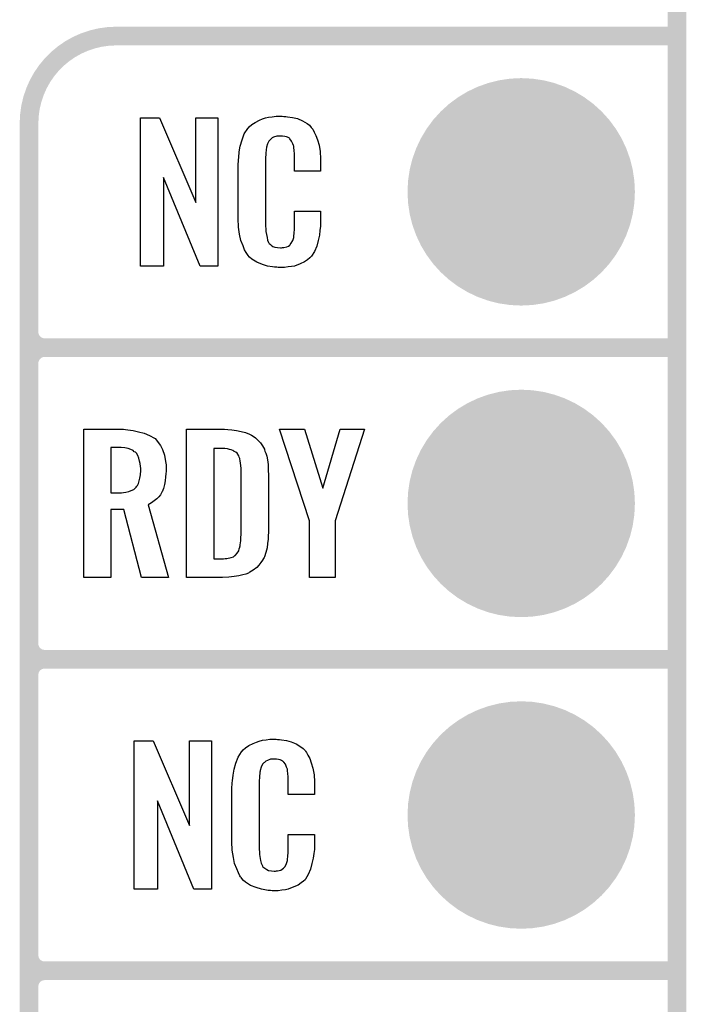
# Model space of a CAD drawing. Extents: x -0.07 to 0.95, y -0.15 to 1.54.
# Tile 10 of 16: x 0.74 to 0.95, y 0.44 to 0.76. Entities that reach past the tile are written whole.
import ezdxf

# ---------------------------------------------------------------- set-up
doc = ezdxf.new("R2010")
doc.units = 0
doc.layers.get('0').update_dxf_attribs({"linetype": 'CONTINUOUS'})
for name, color, linetype in [('gko', 6, 'CONTINUOUS'), ('gto', 2, 'CONTINUOUS'), ('gts', 1, 'CONTINUOUS')]:
    doc.layers.add(name, color=color, linetype=linetype)

# ---------------------------------------------------------------- blocks, each defined once
blk = doc.blocks.new('D36')
at = {"const_width": 0.003}
blk.add_lwpolyline([(-0.0015, 0, 1), (0.0015, 0, 1)], format="xyb", close=True, dxfattribs=at)
blk = doc.blocks.new('D42')
at = {"const_width": 0.0365}
blk.add_lwpolyline([(-0.01825, 0, 1), (0.01825, 0, 1)], format="xyb", close=True, dxfattribs=at)

msp = doc.modelspace()

# ---------------------------------------------------------------- linework, layer by layer
at = {"layer": 'gko', "color": 6, "const_width": 0.006}
msp.add_lwpolyline([(0.95, -0.05), (0.95, 1.45)], dxfattribs=at)
at = {"layer": 'gto', "color": 2, "const_width": 0.006}
for points in [[(0.77, 0.75, 0.414214), (0.742, 0.722)], [(0.742, 0.655, 0.414214), (0.747, 0.65)], [(0.747, 0.65, 0.414214), (0.742, 0.645)], [(0.747, 0.65, 0.414214), (0.742, 0.645)], [(0.742, 0.555, 0.414214), (0.747, 0.55)], [(0.747, 0.55, 0.414214), (0.742, 0.545)], [(0.747, 0.55, 0.414214), (0.742, 0.545)], [(0.742, 0.455, 0.414214), (0.747, 0.45)], [(0.747, 0.45, 0.414214), (0.742, 0.445)], [(0.747, 0.45, 0.414214), (0.742, 0.445)]]:
    msp.add_lwpolyline(points, format="xyb", dxfattribs=at)
for points in [[(0.77, 0.75), (0.77, 0.75)], [(0.77, 0.75), (0.77, 0.75)], [(0.77, 0.75), (0.95, 0.75)], [(0.742, -0.022), (0.742, 0.722)], [(0.742, 0.655), (0.742, 0.655)], [(0.742, 0.655), (0.742, 0.655)], [(0.747, 0.65), (0.747, 0.65)], [(0.747, 0.65), (0.747, 0.65)], [(0.747, 0.65), (0.747, 0.65)], [(0.747, 0.65), (0.747, 0.65)], [(0.747, 0.65), (0.95, 0.65)], [(0.747, 0.65), (0.95, 0.65)], [(0.742, 0.555), (0.742, 0.645)], [(0.742, 0.555), (0.742, 0.555)], [(0.742, 0.555), (0.742, 0.555)], [(0.747, 0.55), (0.747, 0.55)], [(0.747, 0.55), (0.747, 0.55)], [(0.747, 0.55), (0.747, 0.55)], [(0.747, 0.55), (0.747, 0.55)], [(0.747, 0.55), (0.95, 0.55)], [(0.747, 0.55), (0.95, 0.55)], [(0.742, 0.455), (0.742, 0.545)], [(0.742, 0.455), (0.742, 0.455)], [(0.742, 0.455), (0.742, 0.455)], [(0.747, 0.45), (0.747, 0.45)], [(0.747, 0.45), (0.747, 0.45)], [(0.747, 0.45), (0.747, 0.45)], [(0.747, 0.45), (0.747, 0.45)], [(0.747, 0.45), (0.95, 0.45)], [(0.747, 0.45), (0.95, 0.45)], [(0.742, 0.355), (0.742, 0.445)]]:
    msp.add_lwpolyline(points, dxfattribs=at)
at = {"layer": 'gto', "color": 2}
for points in [[(0.8026, 0.6762), (0.7969, 0.6762), (0.7852, 0.7046), (0.7852, 0.6762), (0.7778, 0.6762), (0.7778, 0.7238), (0.7839, 0.7238), (0.7955, 0.6966), (0.7955, 0.7238), (0.8026, 0.7238), (0.8026, 0.6762)], [(0.8238, 0.7242), (0.8244, 0.7242), (0.825, 0.7241), (0.8266, 0.7239), (0.8282, 0.7235), (0.8298, 0.7228), (0.8313, 0.7219), (0.832, 0.7214), (0.8326, 0.7207), (0.8327, 0.7205), (0.8331, 0.7201), (0.8335, 0.7192), (0.8341, 0.7181), (0.8346, 0.7167), (0.8351, 0.715), (0.8355, 0.7129), (0.8356, 0.7106), (0.8356, 0.7066), (0.8272, 0.7066), (0.8272, 0.7107), (0.8272, 0.7108), (0.8272, 0.7111), (0.8272, 0.7116), (0.8272, 0.7121), (0.8271, 0.7134), (0.827, 0.7141), (0.827, 0.7146), (0.827, 0.7147), (0.8269, 0.7149), (0.8267, 0.7154), (0.8263, 0.7163), (0.8257, 0.717), (0.8256, 0.7172), (0.8254, 0.7173), (0.825, 0.7175), (0.8246, 0.7177), (0.8241, 0.7178), (0.8234, 0.7179), (0.8223, 0.7179), (0.822, 0.7179), (0.8215, 0.7179), (0.8205, 0.7175), (0.82, 0.7173), (0.8196, 0.7169), (0.8194, 0.7167), (0.819, 0.7163), (0.8185, 0.7154), (0.8182, 0.7143), (0.8182, 0.7142), (0.8182, 0.7141), (0.8181, 0.7137), (0.8181, 0.7132), (0.818, 0.7127), (0.818, 0.7119), (0.8179, 0.7111), (0.8179, 0.7102), (0.8179, 0.6895), (0.8179, 0.6894), (0.8179, 0.6889), (0.818, 0.6882), (0.818, 0.6873), (0.8184, 0.6854), (0.8185, 0.6845), (0.8189, 0.6837), (0.819, 0.6836), (0.8191, 0.6834), (0.8194, 0.6832), (0.8197, 0.6829), (0.8203, 0.6825), (0.8209, 0.6822), (0.8218, 0.6821), (0.8227, 0.682), (0.8231, 0.682), (0.8234, 0.6821), (0.8238, 0.6821), (0.8248, 0.6823), (0.8253, 0.6826), (0.8257, 0.6829), (0.8257, 0.6829), (0.8258, 0.6831), (0.8262, 0.6835), (0.8267, 0.6844), (0.827, 0.6854), (0.827, 0.6855), (0.827, 0.6857), (0.827, 0.686), (0.8271, 0.6865), (0.8271, 0.687), (0.8272, 0.6878), (0.8272, 0.6886), (0.8272, 0.6895), (0.8272, 0.6938), (0.8356, 0.6938), (0.8356, 0.69), (0.8356, 0.6899), (0.8356, 0.6897), (0.8356, 0.6894), (0.8356, 0.6889), (0.8355, 0.6883), (0.8354, 0.6876), (0.8352, 0.6861), (0.8348, 0.6844), (0.8344, 0.6826), (0.8336, 0.6809), (0.8327, 0.6794), (0.8326, 0.6792), (0.8321, 0.6788), (0.8314, 0.6782), (0.8304, 0.6775), (0.829, 0.6769), (0.8272, 0.6762), (0.8263, 0.676), (0.8252, 0.6759), (0.824, 0.6757), (0.822, 0.6757), (0.8215, 0.6758), (0.8208, 0.6758), (0.8202, 0.6759), (0.8186, 0.6762), (0.8169, 0.6767), (0.8151, 0.6774), (0.8135, 0.6784), (0.8128, 0.679), (0.8122, 0.6797), (0.8122, 0.6798), (0.8121, 0.6799), (0.8119, 0.6802), (0.8117, 0.6805), (0.8112, 0.6814), (0.8107, 0.6827), (0.81, 0.6844), (0.8096, 0.6864), (0.8092, 0.6887), (0.8091, 0.6914), (0.8091, 0.7083), (0.8091, 0.7084), (0.8091, 0.7087), (0.8091, 0.7091), (0.8092, 0.7096), (0.8092, 0.7103), (0.8093, 0.711), (0.8095, 0.7128), (0.8098, 0.7147), (0.8104, 0.7167), (0.8111, 0.7186), (0.8122, 0.7203), (0.8122, 0.7204), (0.8123, 0.7204), (0.8127, 0.7209), (0.8135, 0.7216), (0.8146, 0.7223), (0.816, 0.723), (0.817, 0.7234), (0.8179, 0.7237), (0.8189, 0.724), (0.8201, 0.7241), (0.8213, 0.7243), (0.8233, 0.7243), (0.8238, 0.7242)], [(0.773, 0.6237), (0.7737, 0.6236), (0.7754, 0.6234), (0.7771, 0.623), (0.779, 0.6226), (0.7807, 0.6218), (0.7823, 0.6209), (0.7825, 0.6208), (0.7829, 0.6203), (0.7835, 0.6196), (0.7842, 0.6186), (0.7848, 0.6173), (0.7855, 0.6155), (0.7858, 0.6135), (0.786, 0.6124), (0.786, 0.6111), (0.786, 0.611), (0.786, 0.6109), (0.786, 0.6104), (0.7859, 0.6095), (0.7858, 0.6085), (0.7857, 0.6073), (0.7855, 0.6061), (0.7852, 0.6048), (0.7847, 0.6037), (0.7846, 0.6036), (0.7844, 0.6032), (0.7842, 0.6028), (0.7837, 0.6021), (0.783, 0.6015), (0.7822, 0.6008), (0.7813, 0.6002), (0.7802, 0.5996), (0.7868, 0.5762), (0.7781, 0.5762), (0.7724, 0.598), (0.7683, 0.598), (0.7683, 0.5762), (0.7596, 0.5762), (0.7596, 0.6238), (0.7723, 0.6238), (0.773, 0.6237)], [(0.8058, 0.6237), (0.8071, 0.6236), (0.8086, 0.6234), (0.8101, 0.6231), (0.8115, 0.6228), (0.8128, 0.6222), (0.813, 0.6221), (0.8134, 0.6219), (0.8139, 0.6216), (0.8147, 0.621), (0.8154, 0.6203), (0.8163, 0.6195), (0.817, 0.6185), (0.8176, 0.6174), (0.8176, 0.6172), (0.8177, 0.6168), (0.818, 0.6161), (0.8183, 0.6152), (0.8185, 0.614), (0.8188, 0.6125), (0.8188, 0.6108), (0.8189, 0.609), (0.8189, 0.5917), (0.8189, 0.5916), (0.8189, 0.5914), (0.8189, 0.5911), (0.8189, 0.5907), (0.8188, 0.5897), (0.8188, 0.5885), (0.8186, 0.5871), (0.8184, 0.5857), (0.818, 0.5842), (0.8176, 0.5829), (0.8175, 0.5827), (0.8173, 0.5823), (0.8169, 0.5818), (0.8164, 0.581), (0.8158, 0.5802), (0.8151, 0.5794), (0.814, 0.5786), (0.8129, 0.5779), (0.8127, 0.5778), (0.8124, 0.5776), (0.8116, 0.5773), (0.8106, 0.5771), (0.8093, 0.5768), (0.8078, 0.5765), (0.8061, 0.5763), (0.8041, 0.5762), (0.7926, 0.5762), (0.7926, 0.6238), (0.8048, 0.6238), (0.8058, 0.6237)], [(0.8403, 0.5944), (0.8403, 0.5762), (0.832, 0.5762), (0.832, 0.5944), (0.8224, 0.6238), (0.8304, 0.6238), (0.8363, 0.6049), (0.8419, 0.6238), (0.8497, 0.6238), (0.8403, 0.5944)], [(0.7716, 0.6179), (0.7683, 0.6179), (0.7683, 0.6034), (0.7717, 0.6034), (0.7723, 0.6035), (0.7731, 0.6036), (0.774, 0.6038), (0.7748, 0.6042), (0.7756, 0.6045), (0.7763, 0.6051), (0.7764, 0.6052), (0.7766, 0.6055), (0.7768, 0.6058), (0.7771, 0.6064), (0.7774, 0.6072), (0.7776, 0.6081), (0.7778, 0.6092), (0.7779, 0.6106), (0.7779, 0.6108), (0.7779, 0.6113), (0.7778, 0.6119), (0.7777, 0.6128), (0.7775, 0.6136), (0.7773, 0.6145), (0.7769, 0.6154), (0.7765, 0.6161), (0.7764, 0.6162), (0.7762, 0.6164), (0.7758, 0.6166), (0.7754, 0.617), (0.7747, 0.6173), (0.7738, 0.6176), (0.7728, 0.6178), (0.7716, 0.6179)], [(0.8049, 0.6176), (0.8013, 0.6176), (0.8013, 0.5822), (0.8044, 0.5822), (0.805, 0.5823), (0.8055, 0.5823), (0.8069, 0.5827), (0.8076, 0.5829), (0.8081, 0.5833), (0.8082, 0.5833), (0.8083, 0.5834), (0.8088, 0.584), (0.8093, 0.5848), (0.8095, 0.5854), (0.8097, 0.586), (0.8097, 0.5861), (0.8098, 0.5864), (0.8098, 0.5868), (0.8099, 0.5873), (0.81, 0.5881), (0.81, 0.589), (0.8101, 0.5901), (0.8101, 0.5913), (0.8101, 0.6095), (0.8101, 0.6097), (0.8101, 0.6101), (0.8101, 0.6106), (0.8101, 0.6113), (0.8099, 0.6129), (0.8098, 0.6137), (0.8097, 0.6143), (0.8097, 0.6144), (0.8096, 0.6146), (0.8095, 0.6149), (0.8093, 0.6153), (0.8088, 0.6161), (0.8084, 0.6165), (0.8079, 0.6167), (0.8078, 0.6167), (0.8077, 0.6168), (0.8074, 0.617), (0.8069, 0.6172), (0.8064, 0.6173), (0.8057, 0.6175), (0.8049, 0.6176)], [(0.8006, 0.4762), (0.7949, 0.4762), (0.7832, 0.5046), (0.7832, 0.4762), (0.7758, 0.4762), (0.7758, 0.5238), (0.7819, 0.5238), (0.7935, 0.4966), (0.7935, 0.5238), (0.8006, 0.5238), (0.8006, 0.4762)], [(0.8218, 0.5242), (0.8224, 0.5242), (0.823, 0.5241), (0.8246, 0.5239), (0.8262, 0.5235), (0.8278, 0.5228), (0.8293, 0.5219), (0.83, 0.5214), (0.8306, 0.5207), (0.8307, 0.5205), (0.8311, 0.5201), (0.8315, 0.5192), (0.8321, 0.5181), (0.8326, 0.5167), (0.8331, 0.515), (0.8335, 0.5129), (0.8336, 0.5106), (0.8336, 0.5066), (0.8252, 0.5066), (0.8252, 0.5107), (0.8252, 0.5108), (0.8252, 0.5111), (0.8252, 0.5116), (0.8252, 0.5121), (0.8251, 0.5134), (0.825, 0.5141), (0.825, 0.5146), (0.825, 0.5147), (0.8249, 0.5149), (0.8247, 0.5154), (0.8243, 0.5163), (0.8238, 0.517), (0.8236, 0.5172), (0.8234, 0.5173), (0.823, 0.5175), (0.8226, 0.5177), (0.8221, 0.5178), (0.8214, 0.5179), (0.8203, 0.5179), (0.82, 0.5179), (0.8195, 0.5179), (0.8185, 0.5175), (0.818, 0.5173), (0.8176, 0.5169), (0.8174, 0.5167), (0.817, 0.5163), (0.8165, 0.5154), (0.8162, 0.5143), (0.8162, 0.5142), (0.8162, 0.5141), (0.8161, 0.5137), (0.8161, 0.5132), (0.816, 0.5127), (0.816, 0.5119), (0.8159, 0.5111), (0.8159, 0.5102), (0.8159, 0.4895), (0.8159, 0.4894), (0.8159, 0.4889), (0.816, 0.4882), (0.816, 0.4873), (0.8163, 0.4854), (0.8165, 0.4845), (0.8169, 0.4837), (0.817, 0.4836), (0.8171, 0.4834), (0.8174, 0.4832), (0.8177, 0.4829), (0.8183, 0.4825), (0.8189, 0.4822), (0.8198, 0.4821), (0.8207, 0.482), (0.8211, 0.482), (0.8214, 0.4821), (0.8218, 0.4821), (0.8228, 0.4823), (0.8233, 0.4826), (0.8237, 0.4829), (0.8238, 0.4829), (0.8238, 0.4831), (0.8242, 0.4835), (0.8247, 0.4844), (0.825, 0.4854), (0.825, 0.4855), (0.825, 0.4857), (0.825, 0.486), (0.8251, 0.4865), (0.8251, 0.487), (0.8252, 0.4878), (0.8252, 0.4886), (0.8252, 0.4895), (0.8252, 0.4938), (0.8336, 0.4938), (0.8336, 0.49), (0.8336, 0.4899), (0.8336, 0.4897), (0.8336, 0.4894), (0.8336, 0.4889), (0.8335, 0.4883), (0.8334, 0.4876), (0.8332, 0.4861), (0.8328, 0.4844), (0.8324, 0.4826), (0.8316, 0.4809), (0.8307, 0.4794), (0.8306, 0.4792), (0.8301, 0.4788), (0.8294, 0.4782), (0.8284, 0.4775), (0.827, 0.4769), (0.8252, 0.4762), (0.8243, 0.476), (0.8232, 0.4759), (0.822, 0.4757), (0.82, 0.4757), (0.8195, 0.4758), (0.8188, 0.4758), (0.8182, 0.4759), (0.8166, 0.4762), (0.8149, 0.4767), (0.8131, 0.4774), (0.8115, 0.4784), (0.8108, 0.479), (0.8102, 0.4797), (0.8102, 0.4798), (0.8101, 0.4799), (0.8099, 0.4802), (0.8097, 0.4805), (0.8092, 0.4814), (0.8087, 0.4827), (0.808, 0.4844), (0.8076, 0.4864), (0.8072, 0.4887), (0.8071, 0.4914), (0.8071, 0.5083), (0.8071, 0.5084), (0.8071, 0.5087), (0.8071, 0.5091), (0.8072, 0.5096), (0.8072, 0.5103), (0.8073, 0.511), (0.8075, 0.5128), (0.8078, 0.5147), (0.8084, 0.5166), (0.8091, 0.5186), (0.8102, 0.5203), (0.8102, 0.5203), (0.8103, 0.5204), (0.8107, 0.5209), (0.8115, 0.5216), (0.8126, 0.5223), (0.814, 0.523), (0.815, 0.5234), (0.8159, 0.5237), (0.8169, 0.524), (0.8181, 0.5241), (0.8193, 0.5243), (0.8213, 0.5243), (0.8218, 0.5242)]]:
    msp.add_lwpolyline(points, dxfattribs=at)

# ---------------------------------------------------------------- block references
at = {"layer": 'gto'}
for p in [(0.77, 0.75), (0.77, 0.75), (0.77, 0.75), (0.77, 0.75), (0.95, 0.75), (0.742, 0.722), (0.742, 0.722), (0.742, 0.655), (0.742, 0.655), (0.742, 0.655), (0.747, 0.65), (0.747, 0.65), (0.747, 0.65), (0.747, 0.65), (0.747, 0.65), (0.747, 0.65), (0.747, 0.65), (0.747, 0.65), (0.747, 0.65), (0.95, 0.65), (0.95, 0.65), (0.742, 0.645), (0.742, 0.645), (0.742, 0.645), (0.742, 0.555), (0.742, 0.555), (0.742, 0.555), (0.742, 0.555), (0.747, 0.55), (0.747, 0.55), (0.747, 0.55), (0.747, 0.55), (0.747, 0.55), (0.747, 0.55), (0.747, 0.55), (0.747, 0.55), (0.747, 0.55), (0.95, 0.55), (0.95, 0.55), (0.742, 0.545), (0.742, 0.545), (0.742, 0.545), (0.742, 0.455), (0.742, 0.455), (0.742, 0.455), (0.742, 0.455), (0.747, 0.45), (0.747, 0.45), (0.747, 0.45), (0.747, 0.45), (0.747, 0.45), (0.747, 0.45), (0.747, 0.45), (0.747, 0.45), (0.747, 0.45), (0.95, 0.45), (0.95, 0.45), (0.742, 0.445), (0.742, 0.445), (0.742, 0.445)]:
    msp.add_blockref('D36', p, dxfattribs=at)
at = {"layer": 'gts'}
for p in [(0.9, 0.7), (0.9, 0.6), (0.9, 0.5)]:
    msp.add_blockref('D42', p, dxfattribs=at)

doc.saveas('drawing.dxf')
